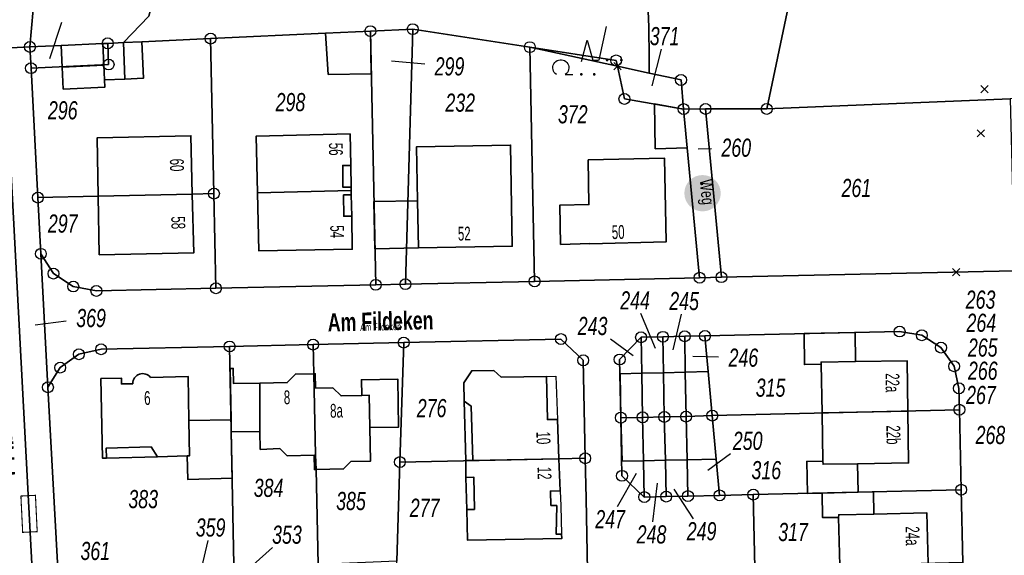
# Model space of a CAD drawing. Header units: metres. Extents: x 339653 to 341672, y 5744753 to 5747397.
# Tile 117 of 256: x 340873 to 341008, y 5745632 to 5745705. Entities that reach past the tile are written whole.
import ezdxf

# ---------------------------------------------------------------- set-up
doc = ezdxf.new("R2010")
doc.units = ezdxf.units.M
doc.header["$LTSCALE"] = 0.03
doc.header["$PDMODE"] = 3
doc.header["$PDSIZE"] = 0.5
for name, color, linetype, lineweight in [('B-Gebäude', 15, 'Continuous', 35), ('Flurstücke_Grenzpunkte', 7, 'Continuous', 25), ('Lagebezeichnungen', 7, 'Continuous', 25), ('Netzpunkte', 7, 'Continuous', 25), ('Siedlung', 7, 'Continuous', 25), ('Siedlungsflächen - Bauwerke u. Einrichtungen', 7, 'Continuous', 25), ('Verkehr', 7, 'Continuous', 25)]:
    doc.layers.add(name, color=color, linetype=linetype, lineweight=lineweight)
doc.layers.add('P-Markierung', color=2, linetype='Continuous')
doc.styles.add('Flurstücksnummer - K 10 700', font='ariali.ttf', dxfattribs={"width": 0.7})
doc.styles.add('Hausnummern NRW', font='arial.ttf', dxfattribs={"width": 0.595})
doc.styles.add('Name - Bauwerken u. Einrichtungen - F 10', font='arialbd.ttf', dxfattribs={"width": 0.7})
doc.styles.add('Sonstiger Text_ Bezeichnung - N 7 380', font='arial.ttf', dxfattribs={"width": 0.7})
doc.styles.add('Textart 8113', font='arial.ttf', dxfattribs={"width": 0.7})

# ---------------------------------------------------------------- blocks, each defined once
blk = doc.blocks.new('Grenzpunkt mit Abmarkung (Marke)')
at = {"lineweight": -2}
blk.add_circle((0, 0), 0.499, dxfattribs=at)
blk = doc.blocks.new('Park', base_point=(0.008771, -0.008771))
for points in [[(0.279448, -0.018797, -1), (0.279448, -0.058896, -1)], [(0.47995, -0.018797, -1), (0.47995, -0.058896, -1)], [(-0.081454, -0.219298, -1), (-0.081454, -0.259398, -1)], [(0.098997, -0.219298, -1), (0.098997, -0.259398, -1)]]:
    blk.add_hatch(color=256).paths.add_polyline_path(points, flags=0)
for p, q in [((-0.081454, -0.058897), (-0.001254, 0.241856)), ((-0.001254, 0.241856), (0.078947, -0.038846)), ((-0.48231, -0.152399), (-0.481358, -0.130933)), ((-0.481358, -0.130933), (-0.476352, -0.110037)), ((-0.476352, -0.110037), (-0.467473, -0.09047)), ((-0.467473, -0.09047), (-0.455046, -0.072942)), ((-0.455046, -0.072942), (-0.439519, -0.058088)), ((-0.439519, -0.058088), (-0.421457, -0.046449)), ((-0.421457, -0.046449), (-0.401516, -0.038448)), ((-0.401516, -0.038448), (-0.380419, -0.034373)), ((-0.380419, -0.034373), (-0.358932, -0.034373)), ((-0.358932, -0.034373), (-0.337835, -0.038448)), ((-0.337835, -0.038448), (-0.317894, -0.046449)), ((-0.317894, -0.046449), (-0.299831, -0.058088)), ((-0.299831, -0.058088), (-0.284305, -0.072942)), ((-0.284305, -0.072942), (-0.271877, -0.09047)), ((-0.271877, -0.09047), (-0.262999, -0.110037)), ((-0.262999, -0.110037), (-0.257993, -0.130933)), ((-0.257993, -0.130933), (-0.257041, -0.152399)), ((0.078947, -0.038846), (0.159148, -0.038846)), ((-0.479175, -0.173655), (-0.48231, -0.152399)), ((-0.472064, -0.193931), (-0.479175, -0.173655)), ((-0.461237, -0.212492), (-0.472064, -0.193931)), ((-0.447087, -0.228662), (-0.461237, -0.212492)), ((-0.430127, -0.241854), (-0.447087, -0.228662)), ((-0.292264, -0.228662), (-0.309224, -0.241854)), ((-0.309224, -0.241854), (-0.198949, -0.241854)), ((-0.278114, -0.212492), (-0.292264, -0.228662)), ((-0.267286, -0.193931), (-0.278114, -0.212492)), ((-0.260176, -0.173655), (-0.267286, -0.193931)), ((-0.257041, -0.152399), (-0.260176, -0.173655))]:
    blk.add_line(p, q)
blk = doc.blocks.new('Fußweg')
for points in [[(0, 0.5, -1), (0, -0.5, -1)], [(-0.021, 0.312, -1), (-0.021, 0.218, -1)], [(-0.026, 0.178), (-0.008, 0.19), (0.01, 0.2), (0.022, 0.204), (0.028, 0.204), (0.038, 0.2), (0.046, 0.19), (0.168, 0.07), (0.174, 0.064), (0.178, 0.056), (0.178, -0.004), (0.176, -0.01), (0.174, -0.014), (0.172, -0.016), (0.168, -0.018), (0.16, -0.022), (0.152, -0.024), (0.142, -0.022), (0.134, -0.018), (0.13, -0.016), (0.128, -0.014), (0.126, -0.01), (0.126, -0.004), (0.126, 0.038), (0.082, 0.082), (0.064, 0.03), (0.078, -0.008), (0.092, -0.044), (0.104, -0.08), (0.118, -0.116), (0.13, -0.152), (0.142, -0.188), (0.158, -0.224), (0.172, -0.262), (0.174, -0.27), (0.174, -0.278), (0.174, -0.286), (0.172, -0.292), (0.168, -0.298), (0.164, -0.302), (0.16, -0.306), (0.154, -0.31), (0.148, -0.312), (0.14, -0.312), (0.132, -0.312), (0.126, -0.308), (0.122, -0.306), (0.116, -0.3), (0.112, -0.294), (0.106, -0.286), (0.01, -0.034), (-0.02, -0.1), (-0.05, -0.162), (-0.08, -0.226), (-0.112, -0.29), (-0.116, -0.296), (-0.122, -0.302), (-0.128, -0.308), (-0.134, -0.31), (-0.142, -0.31), (-0.148, -0.31), (-0.154, -0.308), (-0.158, -0.306), (-0.164, -0.302), (-0.17, -0.298), (-0.174, -0.292), (-0.176, -0.286), (-0.178, -0.28), (-0.178, -0.274), (-0.176, -0.264), (-0.034, 0.024), (-0.048, 0.07), (-0.124, -0.016), (-0.134, -0.022), (-0.144, -0.022), (-0.154, -0.02), (-0.16, -0.014), (-0.166, -0.006), (-0.168, 0.004), (-0.168, 0.014), (-0.16, 0.024)]]:
    blk.add_hatch(color=256).paths.add_polyline_path(points, flags=0)
blk = doc.blocks.new('Grenzpunkt. Abmarkung nach Quellenlage nicht zu spezifizieren')
at = {"lineweight": -2}
blk.add_hatch(color=256, dxfattribs=at).paths.add_polyline_path([(0, 0.165, -1), (0, -0.165, -1)], flags=0)
blk.add_point((0, 0), dxfattribs=at)

msp = doc.modelspace()

# ---------------------------------------------------------------- linework, layer by layer
at = {"layer": 'B-Gebäude'}
for points in [[(340920.924, 5745703.866), (340921.025, 5745698.01), (340915.137, 5745697.9), (340914.769, 5745703.579)], [(340884.299, 5745699.162), (340878.57, 5745698.893), (340878.442, 5745701.888), (340884.16, 5745702.155)], [(340884.299, 5745699.162), (340884.16, 5745702.155), (340884.819, 5745702.186), (340887, 5745702.287), (340887.197, 5745697.261), (340884.393, 5745697.146)], [(340887.197, 5745697.261), (340887, 5745702.287), (340889.513, 5745702.403), (340889.745, 5745697.397)], [(340884.299, 5745699.162), (340884.393, 5745697.146), (340884.439, 5745696.168), (340878.7, 5745695.897), (340878.57, 5745698.893)], [(340960.073, 5745687.682), (340959.988, 5745693.849), (340963.974, 5745693.15), (340964.448, 5745687.823)], [(340896.448, 5745681.438), (340883.504, 5745681.143), (340883.364, 5745689.183), (340896.264, 5745689.468)], [(340918.275, 5745681.916), (340905.416, 5745681.633), (340905.232, 5745689.431), (340918.138, 5745689.719), (340918.218, 5745685.39), (340918.27, 5745682.404)], [(340927.395, 5745680.517), (340927.274, 5745687.966), (340940.2, 5745688.188), (340940.422, 5745674.27), (340927.524, 5745674.029)], [(340918.27, 5745682.404), (340917.133, 5745682.402), (340917.136, 5745685.388), (340918.218, 5745685.39)], [(340947.073, 5745674.529), (340946.971, 5745679.927), (340950.969, 5745679.99), (340950.862, 5745686.153), (340961.357, 5745686.366), (340961.572, 5745674.867), (340951.062, 5745674.615), (340951.061, 5745674.625)], [(340896.448, 5745681.438), (340896.636, 5745673.362), (340883.657, 5745673.102), (340883.504, 5745681.143)], [(340918.355, 5745678.415), (340918.434, 5745673.859), (340905.597, 5745673.627), (340905.416, 5745681.633), (340918.275, 5745681.916), (340918.289, 5745681.337)], [(340918.355, 5745678.415), (340917.252, 5745678.407), (340917.248, 5745681.333), (340918.289, 5745681.337)], [(340927.395, 5745680.517), (340927.524, 5745674.029), (340921.531, 5745673.916), (340921.411, 5745680.405)], [(340982.872, 5745658.342), (340982.869, 5745658.022), (340980.579, 5745657.992), (340980.522, 5745662.263), (340987.535, 5745662.4), (340987.588, 5745658.408)], [(340982.869, 5745658.022), (340982.872, 5745658.342), (340987.588, 5745658.408), (340994.682, 5745658.515), (340994.783, 5745651.582), (340983.002, 5745651.326)], [(340901.77, 5745650.385), (340901.636, 5745657.455), (340902.075, 5745657.464), (340902.115, 5745655.367), (340905.738, 5745655.436), (340905.723, 5745648.801), (340901.798, 5745648.728)], [(340946.838, 5745645.02), (340934.982, 5745644.788), (340934.026, 5745644.768), (340933.825, 5745652.952), (340933.77, 5745655.488), (340934.848, 5745657.131), (340937.887, 5745657.17), (340938.904, 5745656.236), (340945.12, 5745656.37), (340945.251, 5745650.417), (340946.642, 5745650.453)], [(340958.338, 5745650.729), (340955.343, 5745650.683), (340955.232, 5745656.736), (340958.219, 5745656.805)], [(340961.323, 5745650.786), (340958.338, 5745650.729), (340958.219, 5745656.805), (340961.215, 5745656.874)], [(340964.307, 5745650.833), (340961.323, 5745650.786), (340961.215, 5745656.874), (340964.205, 5745656.944)], [(340967.915, 5745650.964), (340964.307, 5745650.833), (340964.205, 5745656.944), (340967.354, 5745657.016)], [(340905.723, 5745648.801), (340905.738, 5745655.436), (340909.501, 5745655.507), (340910.62, 5745656.679), (340913.142, 5745656.728), (340913.402, 5745645.547), (340913.449, 5745643.539), (340913.237, 5745643.535), (340913.193, 5745645.541), (340909.5, 5745645.445), (340908.466, 5745646.426), (340905.778, 5745646.32)], [(340913.142, 5745656.728), (340913.341, 5745656.732), (340913.385, 5745654.743), (340915.749, 5745654.792), (340916.899, 5745653.679), (340919.739, 5745653.748), (340920.769, 5745653.772), (340920.863, 5745649.331), (340920.961, 5745644.714), (340918.216, 5745644.643), (340917.229, 5745643.623), (340913.449, 5745643.539), (340913.402, 5745645.547)], [(340919.739, 5745653.748), (340919.699, 5745655.893), (340924.687, 5745655.987), (340924.794, 5745649.389), (340920.863, 5745649.331), (340920.769, 5745653.772)], [(340933.825, 5745652.952), (340934.763, 5745652.278), (340934.982, 5745644.788), (340934.026, 5745644.768)], [(340983.124, 5745644.711), (340983.002, 5745651.326), (340994.783, 5745651.582), (340994.888, 5745644.451), (340987.88, 5745644.345), (340983.134, 5745644.278)], [(340901.77, 5745650.385), (340901.798, 5745648.728), (340901.918, 5745642.337), (340895.846, 5745642.154), (340895.749, 5745645.424), (340896.068, 5745645.433), (340895.988, 5745650.278)], [(340958.338, 5745650.729), (340958.467, 5745644.745), (340955.543, 5745644.676), (340955.343, 5745650.683)], [(340958.467, 5745644.745), (340958.338, 5745650.729), (340961.323, 5745650.786), (340961.463, 5745644.816)], [(340961.463, 5745644.816), (340961.323, 5745650.786), (340964.307, 5745650.833), (340964.452, 5745644.885)], [(340964.452, 5745644.885), (340964.307, 5745650.833), (340967.915, 5745650.964), (340968.464, 5745644.98)], [(340884.641, 5745645.129), (340884.605, 5745646.482), (340890.79, 5745646.656), (340891.642, 5745645.314)], [(340946.838, 5745645.02), (340946.987, 5745640.619), (340945.667, 5745640.592), (340945.726, 5745638.606), (340946.541, 5745638.593), (340946.478, 5745634.636), (340947.204, 5745634.652), (340947.225, 5745634.043), (340934.266, 5745633.838), (340934.193, 5745638.039), (340934.058, 5745642.466), (340934.026, 5745644.768), (340934.982, 5745644.788)], [(340987.956, 5745640.419), (340983.013, 5745640.307), (340981.019, 5745640.262), (340980.906, 5745644.663), (340983.124, 5745644.711), (340983.134, 5745644.278), (340987.88, 5745644.345)], [(340934.058, 5745642.466), (340935.143, 5745642.478), (340935.213, 5745638.054), (340934.193, 5745638.039)], [(340985.293, 5745637.324), (340985.26, 5745636.968), (340983.073, 5745636.927), (340983.013, 5745640.307), (340987.956, 5745640.419), (340990.054, 5745640.46), (340990.11, 5745637.418)], [(340985.26, 5745636.968), (340985.293, 5745637.324), (340990.11, 5745637.418), (340997.406, 5745637.57), (340997.569, 5745630.631), (340985.454, 5745630.342)]]:
    msp.add_lwpolyline(points, close=True, dxfattribs=at)
for points in [[(340918.218, 5745685.39), (340918.27, 5745682.404)], [(340918.289, 5745681.337), (340918.355, 5745678.415)], [(340933.825, 5745652.952), (340934.026, 5745644.768)], [(340884.641, 5745645.129), (340891.642, 5745645.314)], [(340934.058, 5745642.466), (340934.193, 5745638.039)]]:
    msp.add_lwpolyline(points, dxfattribs=at)
msp.add_lwpolyline([(340890.708, 5745656.215), (340895.888, 5745656.338), (340895.988, 5745650.278), (340896.068, 5745645.433), (340895.749, 5745645.424), (340891.642, 5745645.314), (340884.641, 5745645.129), (340884.084, 5745645.114), (340883.89, 5745656.052), (340886.695, 5745656.12), (340886.714, 5745655.32), (340888.271, 5745655.358, -0.7235615)], format="xyb", close=True, dxfattribs=at)
at = {"layer": 'Flurstücke_Grenzpunkte', "color": 83}
for p, q in [((340878.451, 5745705.05), (340876.825, 5745700.055)), ((340953.309, 5745704.482), (340952.317, 5745699.89)), ((340960.903, 5745701.39), (340959.585, 5745696.36)), ((340928.388, 5745699.304), (340923.807, 5745699.74)), ((340967.797, 5745687.692), (340965.991, 5745687.637)), ((340958.046, 5745665.066), (340960.079, 5745660.262)), ((340963.635, 5745664.944), (340962.49, 5745660.001)), ((340879.123, 5745663.941), (340874.835, 5745663.42)), ((340953.905, 5745661.508), (340957.049, 5745659.256)), ((340968.781, 5745659.008), (340965.22, 5745659.115)), ((340970.422, 5745645.713), (340967.319, 5745643.407)), ((340954.872, 5745638.468), (340957.479, 5745643.051)), ((340959.765, 5745636.335), (340960.382, 5745641.657)), ((340965.312, 5745636.777), (340962.669, 5745640.86)), ((340898.562, 5745633.786), (340897.71, 5745630.068)), ((340907.481, 5745632.798), (340904.752, 5745630.371))]:
    msp.add_line(p, q, dxfattribs=at)
for points in [[(340990.681, 5745765.814), (340975.394, 5745693.158), (340966.987, 5745693.156), (340963.974, 5745693.15), (340963.616, 5745697.142), (340959.242, 5745698.093), (340954.873, 5745699.042), (340954.703, 5745699.838), (340942.839, 5745701.659), (340926.749, 5745704.136), (340920.924, 5745703.866), (340914.769, 5745703.579), (340898.966, 5745702.842), (340889.513, 5745702.403), (340887, 5745702.287), (340884.819, 5745702.186), (340884.16, 5745702.155), (340878.442, 5745701.888), (340874.131, 5745701.687), (340875.959, 5745722.275)], [(340864.837, 5745738.256), (340882.973, 5745743.724), (340884.15, 5745744.114), (340885.377, 5745743.161), (340887.239, 5745743.779), (340904.861, 5745749.623), (340902.157, 5745747.421), (340896.592, 5745742.684), (340890.474, 5745737.249), (340886.345, 5745735.881), (340880.861, 5745730.9), (340875.959, 5745722.275), (340874.131, 5745701.687), (340870.647, 5745701.523), (340874.489, 5745628.829), (340876.769, 5745585.651), (340870.624, 5745586.659)], [(340950.767, 5745629.595), (340950.56, 5745639.582), (340950.448, 5745645.091), (340950.175, 5745658.573), (340947.114, 5745661.501), (340925.507, 5745661.013), (340913.049, 5745660.736), (340901.579, 5745660.481), (340883.917, 5745660.089), (340880.856, 5745659.404), (340878.289, 5745657.569), (340876.605, 5745654.866), (340875.635, 5745673.231), (340877.364, 5745670.508), (340880.092, 5745668.724), (340883.269, 5745668.122), (340899.696, 5745668.484), (340921.662, 5745668.958), (340925.739, 5745669.049), (340943.499, 5745669.437), (340966.168, 5745669.941), (340969.173, 5745670.007), (341009.433, 5745670.887)], [(341002.349, 5745630.758), (341002.123, 5745640.775), (341001.877, 5745651.774), (341001.809, 5745654.719), (341001.154, 5745657.758), (340999.348, 5745660.325), (340996.716, 5745662.025), (340993.655, 5745662.531), (340973.049, 5745662.071), (340966.898, 5745661.935), (340964.123, 5745661.879), (340961.128, 5745661.813), (340958.123, 5745661.747), (340955.184, 5745658.686), (340955.343, 5745650.683), (340955.503, 5745642.68), (340958.574, 5745639.761), (340961.58, 5745639.827), (340964.575, 5745639.894), (340968.923, 5745639.994), (340973.551, 5745640.093), (340973.777, 5745630.086)]]:
    msp.add_lwpolyline(points, dxfattribs=at)
for points in [[(341008.869, 5745694.538), (340975.394, 5745693.158), (340990.681, 5745765.814), (341004.022, 5745723.384), (341013.03, 5745694.708)], [(340883.504, 5745681.143), (340875.224, 5745680.955), (340874.28, 5745698.768), (340884.948, 5745699.268), (340884.819, 5745702.186), (340887, 5745702.287), (340889.513, 5745702.403), (340898.966, 5745702.842), (340899.424, 5745681.506), (340896.448, 5745681.438)], [(340899.424, 5745681.506), (340898.966, 5745702.842), (340914.769, 5745703.579), (340920.924, 5745703.866), (340921.662, 5745668.958), (340899.696, 5745668.484)], [(340921.662, 5745668.958), (340920.924, 5745703.866), (340926.749, 5745704.136), (340925.739, 5745669.049)], [(340925.739, 5745669.049), (340926.749, 5745704.136), (340942.839, 5745701.659), (340943.499, 5745669.437)], [(340874.489, 5745628.829), (340870.647, 5745701.523), (340874.131, 5745701.687), (340874.28, 5745698.768), (340875.224, 5745680.955), (340875.635, 5745673.231), (340876.605, 5745654.866), (340877.989, 5745629.047), (340877.993, 5745628.977), (340876.241, 5745628.903)], [(340884.948, 5745699.268), (340874.28, 5745698.768), (340874.131, 5745701.687), (340878.442, 5745701.888), (340884.16, 5745702.155), (340884.819, 5745702.186)], [(340954.873, 5745699.042), (340942.839, 5745701.659), (340954.703, 5745699.838)], [(340966.168, 5745669.941), (340943.499, 5745669.437), (340942.839, 5745701.659), (340954.873, 5745699.042), (340955.835, 5745694.537), (340963.974, 5745693.15)], [(340963.616, 5745697.142), (340963.974, 5745693.15), (340955.835, 5745694.537), (340954.873, 5745699.042), (340959.242, 5745698.093)], [(340969.173, 5745670.007), (340966.987, 5745693.156), (340975.394, 5745693.158), (341008.869, 5745694.538), (341009.433, 5745670.887)], [(340966.168, 5745669.941), (340963.974, 5745693.15), (340966.987, 5745693.156), (340969.173, 5745670.007)], [(340875.635, 5745673.231), (340875.224, 5745680.955), (340883.504, 5745681.143), (340896.448, 5745681.438), (340899.424, 5745681.506), (340899.696, 5745668.484), (340883.269, 5745668.122), (340880.092, 5745668.724), (340877.364, 5745670.508)], [(340967.354, 5745657.016), (340966.898, 5745661.935), (340973.049, 5745662.071), (340993.655, 5745662.531), (340996.716, 5745662.025), (340999.348, 5745660.325), (341001.154, 5745657.758), (341001.809, 5745654.719), (341001.877, 5745651.774), (340967.915, 5745650.964)], [(340924.542, 5745630.938), (340913.753, 5745630.484), (340913.449, 5745643.539), (340913.402, 5745645.547), (340913.142, 5745656.728), (340913.049, 5745660.736), (340925.507, 5745661.013), (340924.977, 5745644.581)], [(340946.838, 5745645.02), (340924.977, 5745644.581), (340925.507, 5745661.013), (340947.114, 5745661.501), (340950.175, 5745658.573), (340950.448, 5745645.091)], [(340958.338, 5745650.729), (340955.343, 5745650.683), (340955.184, 5745658.686), (340958.123, 5745661.747), (340958.219, 5745656.805)], [(340961.323, 5745650.786), (340958.338, 5745650.729), (340958.219, 5745656.805), (340958.123, 5745661.747), (340961.128, 5745661.813), (340961.215, 5745656.874)], [(340961.323, 5745650.786), (340961.215, 5745656.874), (340961.128, 5745661.813), (340964.123, 5745661.879), (340964.205, 5745656.944), (340964.307, 5745650.833)], [(340964.307, 5745650.833), (340964.205, 5745656.944), (340964.123, 5745661.879), (340966.898, 5745661.935), (340967.354, 5745657.016), (340967.915, 5745650.964)], [(340894.511, 5745629.996), (340877.989, 5745629.047), (340876.605, 5745654.866), (340878.289, 5745657.569), (340880.856, 5745659.404), (340883.917, 5745660.089), (340901.579, 5745660.481), (340902.168, 5745630.436)], [(340903.826, 5745630.499), (340902.168, 5745630.436), (340901.579, 5745660.481), (340913.049, 5745660.736), (340913.142, 5745656.728), (340913.402, 5745645.547), (340913.449, 5745643.539), (340913.753, 5745630.484), (340905.302, 5745630.127), (340905.283, 5745630.556)], [(340968.923, 5745639.994), (340968.464, 5745644.98), (340967.915, 5745650.964), (341001.877, 5745651.774), (341002.123, 5745640.775), (340973.551, 5745640.093)], [(340955.503, 5745642.68), (340955.343, 5745650.683), (340958.338, 5745650.729), (340958.467, 5745644.745), (340958.574, 5745639.761)], [(340958.574, 5745639.761), (340958.467, 5745644.745), (340958.338, 5745650.729), (340961.323, 5745650.786), (340961.463, 5745644.816), (340961.58, 5745639.827)], [(340961.58, 5745639.827), (340961.463, 5745644.816), (340961.323, 5745650.786), (340964.307, 5745650.833), (340964.452, 5745644.885), (340964.575, 5745639.894)], [(340964.575, 5745639.894), (340964.452, 5745644.885), (340964.307, 5745650.833), (340967.915, 5745650.964), (340968.464, 5745644.98), (340968.923, 5745639.994)], [(340940.601, 5745629.404), (340924.625, 5745629.093), (340924.542, 5745630.938), (340924.977, 5745644.581), (340946.838, 5745645.02), (340950.448, 5745645.091), (340950.56, 5745639.582), (340950.767, 5745629.595)], [(341002.349, 5745630.758), (340973.777, 5745630.086), (340973.551, 5745640.093), (341002.123, 5745640.775)]]:
    msp.add_lwpolyline(points, close=True, dxfattribs=at)
at = {"layer": 'Netzpunkte', "color": 83}
for p in [(341005.311, 5745695.885), (341004.83, 5745689.801), (341001.449, 5745670.706)]:
    msp.add_point(p, dxfattribs=at)
at = {"layer": 'P-Markierung', "linetype": 'ByBlock', "const_width": 0.15}
msp.add_lwpolyline([(340875.13, 5745635.002), (340874.888, 5745639.996), (340872.89, 5745639.899), (340873.133, 5745634.905)], close=True, dxfattribs=at)
at = {"layer": 'Siedlung', "color": 83}
for points in [[(340928.54, 5745746.228), (340937.835, 5745752.936), (340952.97, 5745763.858), (340958.258, 5745768.604), (340961.18, 5745763.984), (340957.289, 5745759.379), (340957.853, 5745736.645), (340959.183, 5745704.403), (340959.222, 5745700.197), (340959.242, 5745698.093), (340954.873, 5745699.042), (340954.703, 5745699.838), (340942.839, 5745701.659), (340926.749, 5745704.136), (340920.924, 5745703.866), (340914.769, 5745703.579), (340898.966, 5745702.842), (340889.513, 5745702.403), (340887, 5745702.287), (340890.48, 5745705.913), (340892.188, 5745712.241), (340895.244, 5745717.308), (340901.857, 5745724.214)], [(340887, 5745702.287), (340889.513, 5745702.403), (340898.966, 5745702.842), (340914.769, 5745703.579), (340920.924, 5745703.866), (340926.749, 5745704.136), (340942.839, 5745701.659), (340954.873, 5745699.042), (340959.242, 5745698.093), (340963.616, 5745697.142), (340963.974, 5745693.15), (340966.168, 5745669.941), (340943.499, 5745669.437), (340925.739, 5745669.049), (340921.662, 5745668.958), (340899.696, 5745668.484), (340883.269, 5745668.122), (340880.092, 5745668.724), (340877.364, 5745670.508), (340875.635, 5745673.231), (340875.224, 5745680.955), (340874.28, 5745698.768), (340884.948, 5745699.268), (340884.819, 5745702.186)], [(340878.442, 5745701.888), (340884.16, 5745702.155), (340884.819, 5745702.186), (340884.948, 5745699.268), (340874.28, 5745698.768), (340874.131, 5745701.687)], [(340942.839, 5745701.659), (340954.703, 5745699.838), (340954.873, 5745699.042)], [(340975.394, 5745693.158), (341008.869, 5745694.538), (341009.433, 5745670.887), (340969.173, 5745670.007), (340966.987, 5745693.156)], [(340973.049, 5745662.071), (340993.655, 5745662.531), (340996.716, 5745662.025), (340999.348, 5745660.325), (341001.154, 5745657.758), (341001.809, 5745654.719), (341001.877, 5745651.774), (341002.123, 5745640.775), (341002.349, 5745630.758), (341002.577, 5745620.749), (340983.302, 5745620.299), (340974.009, 5745620.081), (340973.847, 5745627.061), (340973.777, 5745630.086), (340973.551, 5745640.093), (340968.923, 5745639.994), (340968.464, 5745644.98), (340967.915, 5745650.964), (340967.354, 5745657.016), (340966.898, 5745661.935)], [(340955.184, 5745658.686), (340958.123, 5745661.747), (340961.128, 5745661.813), (340964.123, 5745661.879), (340966.898, 5745661.935), (340967.354, 5745657.016), (340967.915, 5745650.964), (340968.464, 5745644.98), (340968.923, 5745639.994), (340964.575, 5745639.894), (340961.58, 5745639.827), (340958.574, 5745639.761), (340955.503, 5745642.68), (340955.343, 5745650.683)]]:
    msp.add_lwpolyline(points, close=True, dxfattribs=at)
for points in [[(341092.938, 5745710.092), (341095.004, 5745703.144), (341084.487, 5745701.276), (341053.634, 5745698.562), (341046.922, 5745697.209), (341043.197, 5745696.452), (341027.977, 5745695.319), (341013.03, 5745694.708), (341008.869, 5745694.538), (340975.394, 5745693.158), (340966.987, 5745693.156), (340963.974, 5745693.15), (340963.616, 5745697.142), (340959.242, 5745698.093), (340959.222, 5745700.197), (340959.183, 5745704.403), (340957.853, 5745736.645)], [(340877.989, 5745629.047), (340876.605, 5745654.866), (340878.289, 5745657.569), (340880.856, 5745659.404), (340883.917, 5745660.089), (340901.579, 5745660.481), (340913.049, 5745660.736), (340925.507, 5745661.013), (340947.114, 5745661.501), (340950.175, 5745658.573), (340950.448, 5745645.091), (340950.56, 5745639.582), (340950.767, 5745629.595)]]:
    msp.add_lwpolyline(points, dxfattribs=at)
at = {"layer": 'Siedlungsflächen - Bauwerke u. Einrichtungen', "color": 83}
for points in [[(340945.12, 5745656.37), (340946.393, 5745656.395), (340946.642, 5745650.453), (340945.251, 5745650.417)], [(340945.667, 5745640.592), (340946.987, 5745640.619), (340947.087, 5745638.573), (340947.204, 5745634.652), (340946.478, 5745634.636), (340946.541, 5745638.593), (340945.726, 5745638.606)]]:
    msp.add_lwpolyline(points, close=True, dxfattribs=at)
at = {"layer": 'Verkehr', "color": 83}
for points in [[(340874.131, 5745701.687), (340875.959, 5745722.275), (340880.861, 5745730.9), (340886.345, 5745735.881), (340890.474, 5745737.249), (340937.835, 5745752.936), (340928.54, 5745746.228), (340901.857, 5745724.214), (340895.244, 5745717.308), (340892.188, 5745712.241), (340890.48, 5745705.913), (340887, 5745702.287), (340884.819, 5745702.186), (340884.16, 5745702.155), (340878.442, 5745701.888)], [(340969.173, 5745670.007), (340966.168, 5745669.941), (340963.974, 5745693.15), (340966.987, 5745693.156)]]:
    msp.add_lwpolyline(points, close=True, dxfattribs=at)
for points in [[(340875.959, 5745722.275), (340874.131, 5745701.687), (340874.28, 5745698.768), (340875.224, 5745680.955), (340875.635, 5745673.231), (340877.364, 5745670.508), (340880.092, 5745668.724), (340883.269, 5745668.122), (340899.696, 5745668.484), (340921.662, 5745668.958), (340925.739, 5745669.049), (340943.499, 5745669.437), (340966.168, 5745669.941), (340969.173, 5745670.007), (341009.433, 5745670.887)], [(341002.349, 5745630.758), (341002.123, 5745640.775), (341001.877, 5745651.774), (341001.809, 5745654.719), (341001.154, 5745657.758), (340999.348, 5745660.325), (340996.716, 5745662.025), (340993.655, 5745662.531), (340973.049, 5745662.071), (340966.898, 5745661.935), (340964.123, 5745661.879), (340961.128, 5745661.813), (340958.123, 5745661.747), (340955.184, 5745658.686), (340955.343, 5745650.683), (340955.503, 5745642.68), (340958.574, 5745639.761), (340961.58, 5745639.827), (340964.575, 5745639.894), (340968.923, 5745639.994), (340973.551, 5745640.093), (340973.777, 5745630.086)], [(340950.767, 5745629.595), (340950.56, 5745639.582), (340950.448, 5745645.091), (340950.175, 5745658.573), (340947.114, 5745661.501), (340925.507, 5745661.013), (340913.049, 5745660.736), (340901.579, 5745660.481), (340883.917, 5745660.089), (340880.856, 5745659.404), (340878.289, 5745657.569), (340876.605, 5745654.866), (340877.989, 5745629.047)]]:
    msp.add_lwpolyline(points, dxfattribs=at)

# ---------------------------------------------------------------- block references
at = {"layer": 'Flurstücke_Grenzpunkte', "color": 83, "xscale": 1.5, "yscale": 1.5, "zscale": 1.5}
for name, p in [('Grenzpunkt mit Abmarkung (Marke)', (340920.924, 5745703.866)), ('Grenzpunkt mit Abmarkung (Marke)', (340926.749, 5745704.136)), ('Grenzpunkt mit Abmarkung (Marke)', (340884.819, 5745702.186)), ('Grenzpunkt mit Abmarkung (Marke)', (340898.966, 5745702.842)), ('Grenzpunkt mit Abmarkung (Marke)', (340874.131, 5745701.687)), ('Grenzpunkt mit Abmarkung (Marke)', (340942.839, 5745701.659)), ('Grenzpunkt mit Abmarkung (Marke)', (340954.703, 5745699.838)), ('Grenzpunkt mit Abmarkung (Marke)', (340874.28, 5745698.768)), ('Grenzpunkt mit Abmarkung (Marke)', (340884.948, 5745699.268)), ('Grenzpunkt. Abmarkung nach Quellenlage nicht zu spezifizieren', (340954.873, 5745699.042)), ('Grenzpunkt mit Abmarkung (Marke)', (340963.616, 5745697.142)), ('Grenzpunkt mit Abmarkung (Marke)', (340955.835, 5745694.537)), ('Grenzpunkt mit Abmarkung (Marke)', (340963.974, 5745693.15)), ('Grenzpunkt mit Abmarkung (Marke)', (340966.987, 5745693.156)), ('Grenzpunkt mit Abmarkung (Marke)', (340975.394, 5745693.158)), ('Grenzpunkt mit Abmarkung (Marke)', (340875.224, 5745680.955)), ('Grenzpunkt mit Abmarkung (Marke)', (340899.424, 5745681.506)), ('Grenzpunkt mit Abmarkung (Marke)', (340875.635, 5745673.231)), ('Grenzpunkt mit Abmarkung (Marke)', (340877.364, 5745670.508)), ('Grenzpunkt mit Abmarkung (Marke)', (340966.168, 5745669.941)), ('Grenzpunkt mit Abmarkung (Marke)', (340969.173, 5745670.007)), ('Grenzpunkt mit Abmarkung (Marke)', (340880.092, 5745668.724)), ('Grenzpunkt mit Abmarkung (Marke)', (340899.696, 5745668.484)), ('Grenzpunkt mit Abmarkung (Marke)', (340921.662, 5745668.958)), ('Grenzpunkt mit Abmarkung (Marke)', (340925.739, 5745669.049)), ('Grenzpunkt mit Abmarkung (Marke)', (340943.499, 5745669.437)), ('Grenzpunkt mit Abmarkung (Marke)', (340883.269, 5745668.122)), ('Grenzpunkt mit Abmarkung (Marke)', (340947.114, 5745661.501)), ('Grenzpunkt mit Abmarkung (Marke)', (340958.123, 5745661.747)), ('Grenzpunkt mit Abmarkung (Marke)', (340961.128, 5745661.813)), ('Grenzpunkt mit Abmarkung (Marke)', (340964.123, 5745661.879)), ('Grenzpunkt mit Abmarkung (Marke)', (340966.898, 5745661.935)), ('Grenzpunkt mit Abmarkung (Marke)', (340993.655, 5745662.531)), ('Grenzpunkt mit Abmarkung (Marke)', (340996.716, 5745662.025)), ('Grenzpunkt mit Abmarkung (Marke)', (340901.579, 5745660.481)), ('Grenzpunkt mit Abmarkung (Marke)', (340913.049, 5745660.736)), ('Grenzpunkt mit Abmarkung (Marke)', (340925.507, 5745661.013)), ('Grenzpunkt mit Abmarkung (Marke)', (340999.348, 5745660.325)), ('Grenzpunkt mit Abmarkung (Marke)', (340880.856, 5745659.404)), ('Grenzpunkt mit Abmarkung (Marke)', (340883.917, 5745660.089)), ('Grenzpunkt mit Abmarkung (Marke)', (340878.289, 5745657.569)), ('Grenzpunkt mit Abmarkung (Marke)', (340950.175, 5745658.573)), ('Grenzpunkt mit Abmarkung (Marke)', (340955.184, 5745658.686)), ('Grenzpunkt mit Abmarkung (Marke)', (341001.154, 5745657.758)), ('Grenzpunkt mit Abmarkung (Marke)', (340876.605, 5745654.866)), ('Grenzpunkt mit Abmarkung (Marke)', (341001.809, 5745654.719)), ('Grenzpunkt mit Abmarkung (Marke)', (340955.343, 5745650.683)), ('Grenzpunkt mit Abmarkung (Marke)', (340958.338, 5745650.729)), ('Grenzpunkt mit Abmarkung (Marke)', (340961.323, 5745650.786)), ('Grenzpunkt mit Abmarkung (Marke)', (340964.307, 5745650.833)), ('Grenzpunkt mit Abmarkung (Marke)', (340967.915, 5745650.964)), ('Grenzpunkt mit Abmarkung (Marke)', (341001.877, 5745651.774)), ('Grenzpunkt mit Abmarkung (Marke)', (340924.977, 5745644.581)), ('Grenzpunkt mit Abmarkung (Marke)', (340950.448, 5745645.091)), ('Grenzpunkt mit Abmarkung (Marke)', (340955.503, 5745642.68)), ('Grenzpunkt mit Abmarkung (Marke)', (340961.58, 5745639.827)), ('Grenzpunkt mit Abmarkung (Marke)', (340964.575, 5745639.894)), ('Grenzpunkt mit Abmarkung (Marke)', (340968.923, 5745639.994)), ('Grenzpunkt mit Abmarkung (Marke)', (340973.551, 5745640.093)), ('Grenzpunkt mit Abmarkung (Marke)', (341002.123, 5745640.775)), ('Grenzpunkt mit Abmarkung (Marke)', (340958.574, 5745639.761))]:
    msp.add_blockref(name, p, dxfattribs=at)
at = {"layer": 'Siedlung', "color": 83, "xscale": 9.8, "yscale": 9.8, "zscale": 9.8}
msp.add_blockref('Park', (340950.805, 5745700.18), dxfattribs=at)
at = {"layer": 'Verkehr', "color": 83, "xscale": 5, "yscale": 5, "zscale": 5}
msp.add_blockref('Fußweg', (340966.575, 5745681.565), dxfattribs=at)

# ---------------------------------------------------------------- texts
at = {"layer": 'Flurstücke_Grenzpunkte', "color": 83, "char_height": 2.5, "attachment_point": 8, "line_spacing_factor": 0.69, "style": 'Flurstücksnummer - K 10 700'}
for s, insert in [('371', (340961.361, 5745701.89)), ('299', (340931.798, 5745697.729)), ('298', (340909.943, 5745692.813)), ('232', (340933.272, 5745692.741)), ('296', (340878.646, 5745691.688)), ('372', (340948.74, 5745691.141)), ('260', (340971.207, 5745686.546)), ('261', (340987.719, 5745681.004)), ('297', (340878.638, 5745676.104)), ('244', (340957.306, 5745665.566)), ('245', (340964.041, 5745665.444)), ('263', (341004.786, 5745665.637)), ('369', (340882.533, 5745663.105)), ('243', (340951.461, 5745662.008)), ('264', (341004.897, 5745662.455)), ('265', (341005.086, 5745659.046)), ('246', (340972.191, 5745657.656)), ('266', (341005.09, 5745655.857)), ('315', (340975.922, 5745653.527)), ('267', (341004.839, 5745652.521)), ('276', (340929.342, 5745650.709)), ('268', (341006.142, 5745647.014)), ('250', (340972.777, 5745646.213)), ('316', (340975.334, 5745642.177)), ('384', (340906.926, 5745639.743)), ('383', (340889.698, 5745638.193)), ('385', (340918.253, 5745637.933)), ('277', (340928.376, 5745637.038)), ('247', (340953.877, 5745635.468)), ('359', (340898.963, 5745634.286)), ('353', (340909.449, 5745633.298)), ('248', (340959.562, 5745633.335)), ('249', (340966.445, 5745633.777)), ('317', (340979.012, 5745633.669)), ('361', (340883.115, 5745631.063))]:
    msp.add_mtext(s, dxfattribs=dict(at, insert=insert))
at = {"layer": 'Lagebezeichnungen', "color": 83, "attachment_point": 8, "line_spacing_factor": 0.69}
for s, insert, char_height, rotation, style in [('56', (340915.21, 5745687.623), 1.9, 270.24299, 'Hausnummern NRW'), ('60', (340893.359, 5745685.422), 1.9, 271.44899, 'Hausnummern NRW'), ('58', (340893.542, 5745677.479), 1.9, 271.44899, 'Hausnummern NRW'), ('54', (340915.384, 5745676.26), 1.9, 270.64797, 'Hausnummern NRW'), ('52', (340933.846, 5745675.03), 1.9, 1.24198, 'Hausnummern NRW'), ('50', (340955, 5745675.242), 1.9, 1.38601, 'Hausnummern NRW'), ('Am Fildeken', (340922.352, 5745662.659), 2.5, 1.24198, 'Name - Bauwerken u. Einrichtungen - F 10'), ('Am Fildeken', (340922.352, 5745662.659), 1, 1.24198, 'Textart 8113'), ('22a', (340991.708, 5745655.476), 1.9, 270.24299, 'Hausnummern NRW'), ('Am Fildeken', (340869.242, 5745646.294), 2.5, 272.94297, 'Name - Bauwerken u. Einrichtungen - F 10'), ('6', (340890.288, 5745652.407), 1.9, 1.395, 'Hausnummern NRW'), ('8', (340909.483, 5745652.507), 1.9, 1.08897, 'Hausnummern NRW'), ('8a', (340916.288, 5745650.664), 1.9, 1.404, 'Hausnummern NRW'), ('22b', (340991.831, 5745648.299), 1.9, 270.846, 'Hausnummern NRW'), ('10', (340943.731, 5745647.863), 1.9, 271.94402, 'Hausnummern NRW'), ('12', (340943.903, 5745643.022), 1.9, 271.25098, 'Hausnummern NRW'), ('24a', (340994.466, 5745634.396), 1.9, 270.94502, 'Hausnummern NRW')]:
    msp.add_mtext(s, dxfattribs=dict(at, insert=insert, char_height=char_height, rotation=rotation, style=style))
at = {"layer": 'Verkehr', "color": 83, "insert": (340965.818, 5745681.607), "char_height": 1.75, "attachment_point": 8, "rotation": 275.44499, "line_spacing_factor": 0.69, "style": 'Sonstiger Text_ Bezeichnung - N 7 380'}
msp.add_mtext('Weg', dxfattribs=at)

doc.saveas('drawing.dxf')
